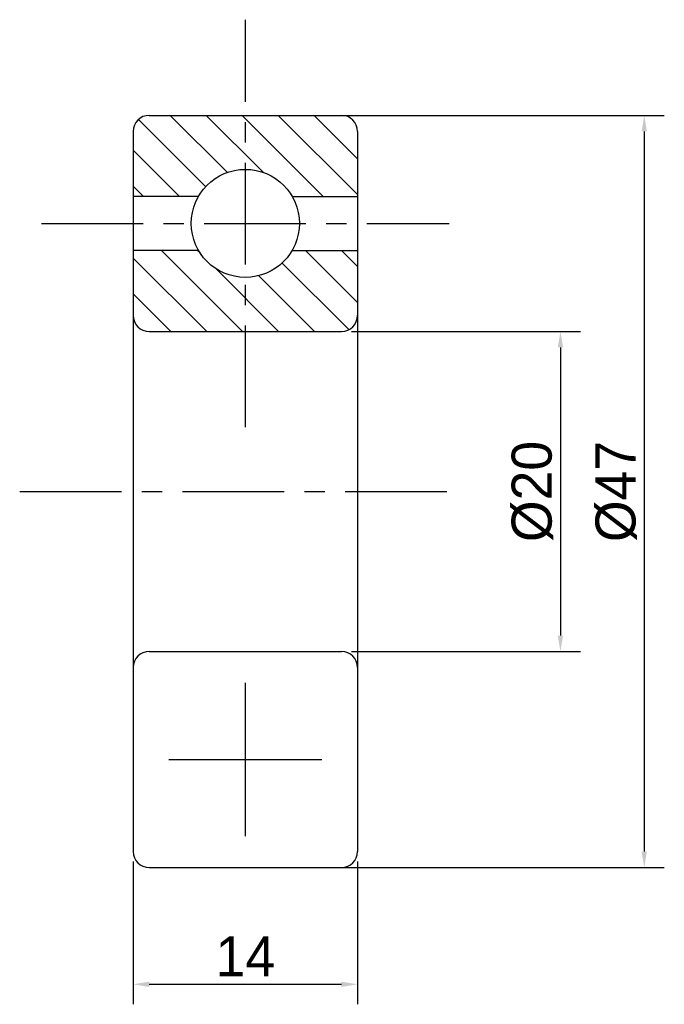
# Model space of a CAD drawing. Header units: millimetres. Extents: x 352.2 to 392.5, y 130.6 to 192.1.
import ezdxf

# ---------------------------------------------------------------- set-up
doc = ezdxf.new("R2010")
doc.units = ezdxf.units.MM
doc.linetypes.add('CENTER', pattern=[50.8, 31.75, -6.35, 6.35, -6.35])
doc.dimstyles.new('ISO-25', dxfattribs={"dimtxt": 2.5, "dimasz": 1, "dimexe": 1.25, "dimexo": 0.625, "dimgap": 0.5, "dimtad": 1, "dimdsep": 46, "dimtxsty": 'Standard', "dimcen": 2.5, "dimadec": 0, "dimazin": 0, "dimtfac": 1, "dimtmove": 0, "dimatfit": 3, "dimfxl": 1, "dimarcsym": 0})

# ---------------------------------------------------------------- blocks, each defined once
blk = doc.blocks.new('*D5')
at = {"color": 0, "lineweight": -2, "transparency": 16777216}
for p, q in [((369.883, 186.162), (392.478, 186.162)), ((391.228, 185.162), (391.228, 140.162)), ((369.883, 139.162), (392.478, 139.162))]:
    blk.add_line(p, q, dxfattribs=at)
at = {"color": 0, "transparency": 16777216}
for points in [[(391.061, 185.162), (391.394, 185.162), (391.228, 186.162)], [(391.061, 140.162), (391.394, 140.162), (391.228, 139.162)]]:
    blk.add_solid(points, dxfattribs=at)
at = {"layer": 'Defpoints', "color": 0, "transparency": 16777216}
for p in [(369.258, 186.162), (369.258, 139.162), (391.228, 139.162)]:
    blk.add_point(p, dxfattribs=at)
at = {"color": 0, "transparency": 16777216, "insert": (389.478, 162.662), "char_height": 2.5, "attachment_point": 5, "rotation": 90}
blk.add_mtext('%%C47', dxfattribs=at)
blk = doc.blocks.new('*D6')
at = {"color": 0, "lineweight": -2, "transparency": 16777216}
for p, q in [((372.948, 172.662), (387.244, 172.662)), ((385.994, 171.662), (385.994, 153.662)), ((372.948, 152.662), (387.244, 152.662))]:
    blk.add_line(p, q, dxfattribs=at)
at = {"color": 0, "transparency": 16777216}
for points in [[(385.828, 171.662), (386.161, 171.662), (385.994, 172.662)], [(385.828, 153.662), (386.161, 153.662), (385.994, 152.662)]]:
    blk.add_solid(points, dxfattribs=at)
at = {"layer": 'Defpoints', "color": 0, "transparency": 16777216}
for p in [(372.323, 172.662), (372.323, 152.662), (385.994, 152.662)]:
    blk.add_point(p, dxfattribs=at)
at = {"color": 0, "transparency": 16777216, "insert": (384.244, 162.662), "char_height": 2.5, "attachment_point": 5, "rotation": 90}
blk.add_mtext('%%C20', dxfattribs=at)
blk = doc.blocks.new('*D7')
at = {"color": 0, "lineweight": -2, "transparency": 16777216}
for p, q in [((359.323, 139.537), (359.323, 130.618)), ((373.323, 139.537), (373.323, 130.618)), ((360.323, 131.868), (372.323, 131.868))]:
    blk.add_line(p, q, dxfattribs=at)
at = {"color": 0, "transparency": 16777216}
for points in [[(360.323, 132.034), (360.323, 131.701), (359.323, 131.868)], [(372.323, 132.034), (372.323, 131.701), (373.323, 131.868)]]:
    blk.add_solid(points, dxfattribs=at)
at = {"layer": 'Defpoints', "color": 0, "transparency": 16777216}
for p in [(359.323, 140.162), (373.323, 140.162), (373.323, 131.868)]:
    blk.add_point(p, dxfattribs=at)
at = {"color": 0, "transparency": 16777216, "insert": (366.323, 133.618), "char_height": 2.5, "attachment_point": 5}
blk.add_mtext('14', dxfattribs=at)

msp = doc.modelspace()

# ---------------------------------------------------------------- hatches: boundary and pattern name
h = msp.add_hatch()
h.set_pattern_fill('ANSI31', color=256, scale=0.5, angle=90)
h.paths.add_polyline_path([(366.323, 186.162), (360.323, 186.162, 0.414214), (359.323, 185.162), (359.323, 181.099), (363.4, 181.099, -0.267949), (366.323, 182.787)])
h.paths.add_polyline_path([(373.323, 185.162, 0.414214), (372.323, 186.162), (366.323, 186.162), (366.323, 182.787, -0.267949), (369.246, 181.099), (373.323, 181.099)])
h.paths.add_polyline_path([(366.323, 176.037, -0.267949), (363.4, 177.724), (359.323, 177.724), (359.323, 173.662, 0.414214), (360.323, 172.662), (366.323, 172.662)])
h.paths.add_polyline_path([(373.323, 177.724), (369.246, 177.724, -0.267949), (366.323, 176.037), (366.323, 172.662), (372.323, 172.662, 0.414214), (373.323, 173.662)])

# ---------------------------------------------------------------- linework, layer by layer
at = {"linetype": 'CENTER', "ltscale": 0.2}
for p, q in [((366.323, 166.683), (366.323, 192.14)), ((353.595, 179.412), (379.052, 179.412)), ((352.237, 162.662), (379.908, 162.662))]:
    msp.add_line(p, q, dxfattribs=at)
at = {"lineweight": 30}
for p, q in [((360.323, 186.162), (372.323, 186.162)), ((359.323, 185.162), (359.323, 140.162)), ((373.323, 185.162), (373.323, 140.162)), ((363.4, 181.099), (359.323, 181.099)), ((369.246, 181.099), (373.323, 181.099)), ((363.4, 177.724), (359.323, 177.724)), ((369.246, 177.724), (373.323, 177.724)), ((360.323, 172.662), (372.323, 172.662)), ((360.323, 152.662), (372.323, 152.662)), ((366.323, 141.128), (366.323, 150.695)), ((361.54, 145.912), (371.107, 145.912)), ((360.323, 139.162), (372.323, 139.162))]:
    msp.add_line(p, q, dxfattribs=at)
msp.add_line((359.323, 185.162), (359.323, 172.662))
msp.add_circle((366.323, 179.412), 3.375, dxfattribs=at)
for centre, start, end in [((360.323, 185.162), 90, 180), ((372.323, 185.162), 0, 90), ((360.323, 173.662), 180, 270), ((372.323, 173.662), 270, 0), ((360.323, 151.662), 90, 180), ((372.323, 151.662), 0, 90), ((360.323, 140.162), 180, 270), ((372.323, 140.162), 270, 0)]:
    msp.add_arc(centre, 1, start, end, dxfattribs=at)

# ---------------------------------------------------------------- dimensions: what is measured, and where the dimension line sits
for base, p1, p2, picture, middle in [((391.228, 139.162), (369.258, 186.162), (369.258, 139.162), '*D5', (389.478, 162.662)), ((385.994, 152.662), (372.323, 172.662), (372.323, 152.662), '*D6', (384.244, 162.662))]:
    dim = msp.add_linear_dim(base=base, p1=p1, p2=p2, angle=90, text='%%C<>', dimstyle='ISO-25')
    dim.commit()
    dim.dimension.update_dxf_attribs({"geometry": picture, "text_midpoint": middle})
dim = msp.add_linear_dim(base=(373.323, 131.868), p1=(359.323, 140.162), p2=(373.323, 140.162), dimstyle='ISO-25')
dim.commit()
dim.dimension.update_dxf_attribs({"geometry": '*D7', "text_midpoint": (366.323, 133.618)})

doc.saveas('drawing.dxf')
